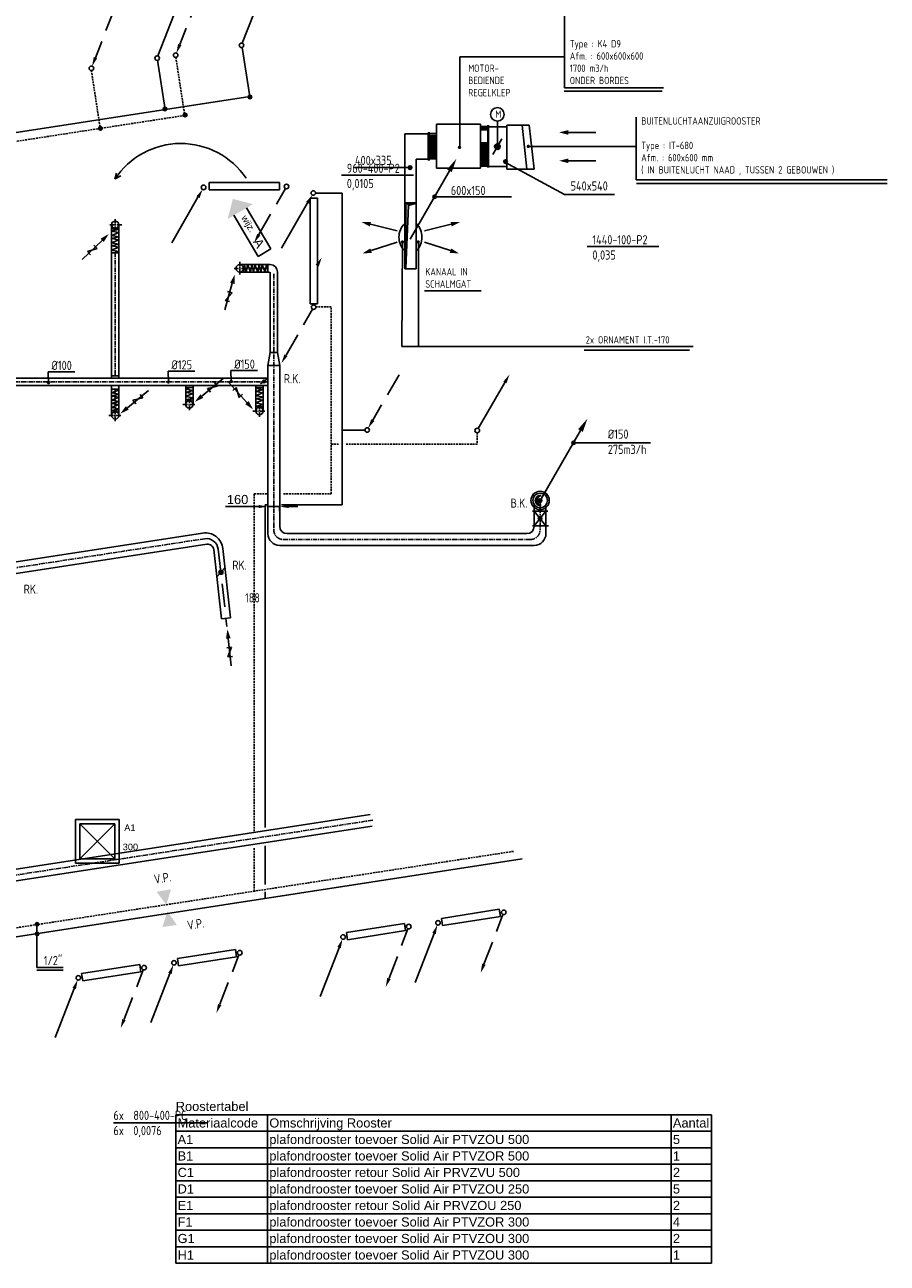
# Model space of a CAD drawing. Extents: x -132501 to 411300, y -42818 to 427495.
# Tile 238 of 256: x 289068 to 300821, y 9520 to 26402. Entities that reach past the tile are written whole.
import ezdxf
from ezdxf.enums import TextEntityAlignment as Align

# ---------------------------------------------------------------- set-up
doc = ezdxf.new("R2010")
doc.units = 0
doc.header["$LTSCALE"] = 50
for name, pattern in [('CENTER', [2, 1.25, -0.25, 0.25, -0.25]), ('CENTER2', [28.575, 19.05, -3.175, 3.175, -3.175]), ('DASHED', [0.75, 0.5, -0.25]), ('HIDDEN', [9.525, 6.35, -3.175])]:
    doc.linetypes.add(name, pattern=pattern)
doc.layers.get('0').update_dxf_attribs({"linetype": 'CONTINUOUS'})
doc.layers.get('Defpoints').update_dxf_attribs({"linetype": 'CONTINUOUS'})
for name, color, linetype in [('54GA', 3, 'CONTINUOUS'), ('56WD', 1, 'CONTINUOUS'), ('57LB', 6, 'CONTINUOUS'), ('BL$9----', 1, 'CONTINUOUS'), ('MRC', 7, 'CONTINUOUS'), ('WBIB', 7, 'CONTINUOUS'), ('WL------_WOLK', 1, 'CONTINUOUS'), ('WL570---_TOEVOER', 3, 'CONTINUOUS'), ('WL570---_TOEVOER_RST', 2, 'CONTINUOUS'), ('WL570---_TOEVOER_RST_HL', 1, 'CONTINUOUS'), ('WM570---_TOEVOER_RST_PR', 1, 'CONTINUOUS'), ('WTBC', 7, 'CONTINUOUS')]:
    doc.layers.add(name, color=color, linetype=linetype)
doc.styles.add('BURO-018', font='ARIAL.TTF', dxfattribs={"height": 63})
doc.styles.add('ISO18', font='iso', dxfattribs={"width": 0.9, "height": 100})
doc.styles.add('ISO25', font='ISO', dxfattribs={"width": 0.9, "height": 125})
doc.styles.get("Standard").update_dxf_attribs({"font": 'ARIAL.TTF'})
doc.dimstyles.new('ISO-25', dxfattribs={"dimtxt": 2.5, "dimasz": 2.5, "dimexe": 1.25, "dimexo": 0.625, "dimtad": 1, "dimtih": 1, "dimdec": 4, "dimdsep": 46, "dimtxsty": 'Standard', "dimcen": 2.5, "dimadec": 0, "dimazin": 0, "dimtfac": 1, "dimtdec": 4, "dimtmove": 0, "dimatfit": 3, "dimfxl": 0, "dimtvp": 1, "dimtolj": 1, "dimtzin": 0, "dimarcsym": 0})

# ---------------------------------------------------------------- blocks, each defined once
blk = doc.blocks.new('CIRC1MM')
at = {"color": 2, "linetype": 'Continuous'}
for p, q in [((-0.5, 0), (0.5, 0)), ((-0.49, 0.1), (0.49, 0.1)), ((-0.46, 0.2), (0.46, 0.2)), ((-0.4, 0.3), (0.4, 0.3)), ((-0.3, 0.4), (0.3, 0.4)), ((-0.49, -0.1), (0.49, -0.1)), ((-0.46, -0.2), (0.46, -0.2)), ((-0.4, -0.3), (0.4, -0.3)), ((-0.3, -0.4), (0.3, -0.4))]:
    blk.add_line(p, q, dxfattribs=at)
blk.add_circle((0, 0), 0.5, dxfattribs=at)
blk = doc.blocks.new('AFVRE')
at = {"color": 2, "linetype": 'Continuous'}
for p, q in [((0, -2.5), (0, -10)), ((0.625, -5), (-0.625, -7.5)), ((-0.625, -5), (0.625, -5)), ((-0.625, -7.5), (0.625, -7.5))]:
    blk.add_line(p, q, dxfattribs=at)
blk.add_solid([(-0.625, -2.5), (0.625, -2.5), (0, 0)], dxfattribs=at)
blk = doc.blocks.new('ROZET')
at = {"layer": 'WBIB', "color": 1, "linetype": 'CENTER'}
for p, q in [((-89, 0), (86, 0)), ((0, -77), (0, 77))]:
    blk.add_line(p, q, dxfattribs=at)
at = {"layer": 'WBIB', "color": 2}
blk.add_circle((0, 0), 50, dxfattribs=at)
blk = doc.blocks.new('PGA')
at = {"layer": '54GA', "color": 2, "linetype": 'Continuous'}
blk.add_line((-86, -153), (-445, -775), dxfattribs=at)
blk.add_solid([(-109, -141), (-66, -166), (-25, -45)], dxfattribs=at)
blk = doc.blocks.new('KLEP')
blk.add_circle((0, 0), 1.5)
at = {"layer": 'MRC'}
for p, q in [((-1.5, 0.1), (1.5, 0.1)), ((-1.48, 0.25), (1.48, 0.25)), ((-1.45, 0.4), (1.45, 0.4)), ((-1.4, 0.55), (1.4, 0.55)), ((-1.33, 0.7), (1.33, 0.7)), ((-1.24, 0.85), (1.24, 0.85)), ((-1.12, 1), (1.12, 1)), ((-0.96, 1.15), (0.96, 1.15)), ((-0.75, 1.3), (0.75, 1.3)), ((-0.38, 1.45), (0.38, 1.45)), ((-1.5, -0.05), (1.5, -0.05)), ((-1.49, -0.2), (1.49, -0.2)), ((-1.46, -0.35), (1.46, -0.35)), ((-1.41, -0.5), (1.41, -0.5)), ((-1.35, -0.65), (1.35, -0.65)), ((-1.27, -0.8), (1.27, -0.8)), ((-1.16, -0.95), (1.16, -0.95)), ((-1.02, -1.1), (1.02, -1.1)), ((-0.83, -1.25), (0.83, -1.25)), ((-0.54, -1.4), (0.54, -1.4))]:
    blk.add_line(p, q, dxfattribs=at)
at = {"layer": 'WTBC'}
blk.add_line((-4, -3), (4, 3), dxfattribs=at)
blk = doc.blocks.new('TOEVRE')
at = {"color": 2, "linetype": 'Continuous'}
blk.add_line((0, -7.5), (0, 0), dxfattribs=at)
blk.add_solid([(0.625, -7.5), (-0.625, -7.5), (0, -10)], dxfattribs=at)
blk = doc.blocks.new('*U74')
at = {"color": 0, "ltscale": 10}
for p, q in [((297.5, 297.5, -2765), (-297.5, 297.5, -2765)), ((-297.5, -297.5, -2765), (-297.5, 297.5, -2765)), ((238.5, 238.5, -2765), (-238.5, 238.5, -2765)), ((-238.5, -238.5, -2765), (-238.5, 238.5, -2765)), ((238.5, -238.5, -2765), (-238.5, 238.5, -2765)), ((-238.5, -238.5, -2765), (238.5, 238.5, -2765)), ((238.5, -238.5, -2765), (238.5, 238.5, -2765)), ((297.5, -297.5, -2765), (297.5, 297.5, -2765)), ((297.5, -297.5, -2765), (-297.5, -297.5, -2765)), ((238.5, -238.5, -2765), (-238.5, -238.5, -2765))]:
    blk.add_line(p, q, dxfattribs=at)
at = {"layer": 'WL570---_TOEVOER_RST_HL', "linetype": 'CENTER2'}
blk.add_circle((0, 0, -2765), 0.075, dxfattribs=at)
at = {"layer": 'WL570---_TOEVOER_RST', "color": 1, "style": 'BURO-018'}
for tag in ['MC', 'Q']:
    blk.add_attdef(tag, text='', height=90, dxfattribs=at).set_placement((0, 0), align=Align.MIDDLE)
at = {"layer": 'WM570---_TOEVOER_RST_PR', "color": 1, "style": 'BURO-018'}
blk.add_attdef('POSNR', text='', height=90, dxfattribs=at).set_placement((0, 0), align=Align.MIDDLE)
blk = doc.blocks.new('RENVOY3')
at = {"layer": 'BL$9----', "linetype": 'Continuous'}
for p, q in [((0, 4.5), (146, 4.5)), ((25, 4.5), (25, -36)), ((135, 4.5), (135, -36))]:
    blk.add_line(p, q, dxfattribs=at)
at = {"layer": 'BL$9----'}
for p, q in [((0, 4.5), (0, -36)), ((146, -36), (146, 4.5)), ((0, 0), (146, 0)), ((0, -4.5), (146, -4.5)), ((0, -9), (146, -9)), ((0, -13.5), (146, -13.5)), ((0, -18), (146, -18)), ((0, -22.5), (146, -22.5)), ((0, -27), (146, -27)), ((0, -31.5), (146, -31.5)), ((146, -36), (0, -36))]:
    blk.add_line(p, q, dxfattribs=at)
at = {"layer": 'BL$9----', "color": 7, "flags": 8}
for tag, p in [('TITEL', (0, 5.5)), ('KOLOM1', (0.5, 1)), ('KOLOM2', (25.5, 1)), ('KOLOM3', (135.5, 1))]:
    blk.add_attdef(tag, p, '', height=2.5, dxfattribs=at)
blk = doc.blocks.new('RENVOY3ROW')
at = {"layer": 'BL$9----', "color": 7, "flags": 8}
for p in [(0.5, 1), (25.5, 1), (135.5, 1)]:
    blk.add_attdef('TITEL', p, '', height=2.5, dxfattribs=at)
blk = doc.blocks.new('*D244')
at = {"layer": 'Defpoints', "color": 0, "transparency": 16777216}
for p in [(292381, 19869), (292381, 19835), (292541, 19869)]:
    blk.add_point(p, dxfattribs=at)
at = {"layer": 'WL570---_TOEVOER', "color": 0, "lineweight": -2, "transparency": 16777216}
for p, q in [((292256, 19835), (291805, 19835)), ((292381, 19838), (292381, 19773)), ((292541, 19835), (292381, 19835)), ((292541, 19838), (292541, 19773)), ((292666, 19835), (292791, 19835))]:
    blk.add_line(p, q, dxfattribs=at)
at = {"layer": 'WL570---_TOEVOER', "color": 0, "transparency": 16777216}
for points in [[(292256, 19856), (292256, 19814), (292381, 19835)], [(292666, 19856), (292666, 19814), (292541, 19835)]]:
    blk.add_solid(points, dxfattribs=at)
at = {"layer": 'WL570---_TOEVOER', "color": 0, "transparency": 16777216, "insert": (291968, 19930), "char_height": 125, "attachment_point": 5}
blk.add_mtext('\\A1;160', dxfattribs=at)
blk = doc.blocks.new('CVR3')
at = {"color": 2, "linetype": 'HIDDEN'}
blk.add_line((434, 754), (77, 135), dxfattribs=at)
at = {"color": 2, "linetype": 'Continuous'}
blk.add_circle((0, 0), 31.2, dxfattribs=at)
blk.add_solid([(98, 122), (55, 147), (14, 27)], dxfattribs=at)
blk = doc.blocks.new('CV2')
at = {"color": 2, "linetype": 'Continuous'}
blk.add_line((376, 653), (15, 28), dxfattribs=at)
blk.add_circle((0, 0), 31.2, dxfattribs=at)
blk.add_solid([(356, 668), (399, 643), (440, 764)], dxfattribs=at)
blk = doc.blocks.new('CV3')
at = {"color": 2, "linetype": 'Continuous'}
blk.add_line((-434, -754), (-77, -135), dxfattribs=at)
blk.add_circle((0, 0), 31.2, dxfattribs=at)
blk.add_solid([(-98, -122), (-55, -147), (-14, -27)], dxfattribs=at)
blk = doc.blocks.new('CVR2')
at = {"color": 2, "linetype": 'HIDDEN'}
blk.add_line((-376, -653), (-15, -28), dxfattribs=at)
at = {"color": 2, "linetype": 'Continuous'}
blk.add_circle((0, 0), 31.2, dxfattribs=at)
blk.add_solid([(-356, -668), (-399, -643), (-440, -764)], dxfattribs=at)
blk = doc.blocks.new('wd_wijzigingspijl')
at = {"color": 3}
for p, q in [((4, 2), (17, 2)), ((17, 2), (17, -2)), ((17, -2), (4, -2))]:
    blk.add_line(p, q, dxfattribs=at)
blk.add_solid([(4, 4), (0, 0), (4, -4)], dxfattribs=at)
at = {"color": 1}
blk.add_attdef('T2', text='', height=1.8, dxfattribs=at).set_placement((8, 0), align=Align.MIDDLE)
at = {"color": 3}
blk.add_attdef('T1', text='', height=2.5, dxfattribs=at).set_placement((14, 0), align=Align.MIDDLE)
blk = doc.blocks.new('fywsu')
at = {"color": 3, "linetype": 'Continuous'}
for p, q in [((234537, 14220), (235327, 14346)), ((234552, 14122), (234537, 14220)), ((235343, 14247), (234552, 14122)), ((235327, 14346), (235343, 14247)), ((233243, 14027), (234033, 14153)), ((233259, 13928), (233243, 14027)), ((234049, 14054), (233259, 13928)), ((234033, 14153), (234049, 14054)), ((230940, 13675), (231730, 13797)), ((230955, 13576), (230940, 13675)), ((231745, 13698), (230955, 13576)), ((231730, 13797), (231745, 13698)), ((229635, 13471), (230426, 13593)), ((230426, 13593), (230441, 13494)), ((229650, 13372), (229635, 13471)), ((230441, 13494), (229650, 13372))]:
    blk.add_line(p, q, dxfattribs=at)
at = {"layer": '54GA', "color": 1, "linetype": 'Continuous'}
for p, q in [((233178, 24353), (234156, 24353)), ((236525, 23379), (237503, 23379))]:
    blk.add_line(p, q, dxfattribs=at)
at = {"layer": '56WD', "linetype": 'Continuous'}
for p, q in [((231823, 26091), (231925, 25423)), ((230669, 25919), (230772, 25246)), ((233186, 24108), (232811, 24108)), ((233186, 22408), (233186, 24108)), ((233186, 19858), (233186, 22408)), ((233495, 20878), (233186, 20878)), ((232136, 19858), (232161, 19858)), ((232136, 15458), (232136, 19858)), ((232361, 19858), (233186, 19858)), ((232136, 14683), (232136, 15208)), ((232136, 14493), (232136, 14583))]:
    blk.add_line(p, q, dxfattribs=at)
at = {"layer": '56WD', "linetype": 'DASHED'}
for p, q in [((230919, 25957), (231040, 25166)), ((229768, 25779), (229889, 24989)), ((231040, 25166), (222030, 23781)), ((233036, 22558), (232811, 22558)), ((233036, 20008), (233036, 22558)), ((235026, 20840), (235026, 20683)), ((233136, 20683), (233036, 20683)), ((235026, 20683), (233236, 20683)), ((231986, 20008), (232161, 20008)), ((231986, 15408), (231986, 20008)), ((232386, 20008), (233036, 20008)), ((235519, 15135), (222313, 13104)), ((231986, 14592), (231986, 15183))]:
    blk.add_line(p, q, dxfattribs=at)
at = {"layer": '56WD'}
for p, q in [((231925, 25423), (222015, 23900)), ((235639, 15032), (222646, 13034))]:
    blk.add_line(p, q, dxfattribs=at)
at = {"layer": '56WD', "color": 3, "linetype": 'Continuous'}
for p, q in [((231373, 24251), (232333, 24251)), ((231373, 24151), (231373, 24251)), ((232333, 24151), (231373, 24151)), ((232333, 24151), (232316, 24151)), ((232322, 24251), (232333, 24251)), ((232333, 24251), (232333, 24151)), ((232751, 22597), (232751, 24037)), ((232751, 24037), (232851, 24037)), ((232851, 24037), (232851, 22597)), ((232851, 22597), (232751, 22597)), ((232851, 22607), (232851, 22597))]:
    blk.add_line(p, q, dxfattribs=at)
at = {"layer": '56WD', "color": 2}
for p, q in [((233570, 23683), (233934, 23594)), ((233579, 23323), (233936, 23439))]:
    blk.add_line(p, q, dxfattribs=at)
at = {"layer": '56WD', "color": 1, "linetype": 'Continuous'}
for p, q in [((229026, 14126), (229026, 13552)), ((229026, 13552), (229384, 13552)), ((229026, 13517), (229384, 13517)), ((230069, 11435), (231349, 11435))]:
    blk.add_line(p, q, dxfattribs=at)
at = {"layer": '56WD', "color": 2}
for points in [[(233562, 23653), (233577, 23714), (233448, 23713)], [(233589, 23293), (233569, 23353), (233460, 23284)]]:
    blk.add_solid(points, dxfattribs=at)
at = {"layer": '56WD', "color": 2, "linetype": 'Continuous'}
for points in [[(232823, 23132), (232867, 23107), (232907, 23228)], [(230790, 14405), (230656, 14584), (230853, 14619)], [(230805, 14316), (230735, 14103), (230933, 14132)]]:
    blk.add_solid(points, dxfattribs=at)
at = {"layer": 'WL570---_TOEVOER'}
for p, q in [((230089, 24298), (230112, 24381)), ((230091, 24300), (230169, 24344))]:
    blk.add_line(p, q, dxfattribs=at)
blk.add_arc((230987, 23711), 1073, 33.9733, 146.8504, dxfattribs=at)
at = {"linetype": 'Continuous'}
for name, p, rotation in [('CV3', (234492, 14160), 9.03744959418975), ('CVR2', (235387, 14303), 9.03744959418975), ('CVR2', (234093, 14109), 9.03744959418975), ('CV3', (233198, 13967), 9.03744959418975), ('CVR2', (231790, 13753), 8.76510402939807), ('CVR2', (230486, 13549), 8.76510402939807), ('CV3', (230894, 13615), 8.76510402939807), ('CV3', (229590, 13411), 8.76510402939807)]:
    blk.add_blockref(name, p, dxfattribs=dict(at, rotation=rotation))
at = {"layer": '56WD', "linetype": 'Continuous'}
for name, p, rotation in [('CV2', (231813, 26122), 8.599387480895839), ('CV2', (230664, 25947), 8.82590263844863), ('CVR3', (230917, 25987), 8.599387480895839), ('CVR3', (229768, 25808), 8.82590263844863)]:
    blk.add_blockref(name, p, dxfattribs=dict(at, rotation=rotation))
for p, xscale, yscale, zscale in [((231928, 25419), 50, 50, 50), ((230770, 25256), 50, 50, 50), ((231046, 25172), 50, 50, 50), ((229892, 24989), 50, 50, 50), ((229028, 14141), 45, 45, 45), ((229028, 14010), 45, 45, 45)]:
    blk.add_blockref('CIRC1MM', p, dxfattribs=dict(at, xscale=xscale, yscale=yscale, zscale=zscale))
for name, p in [('CV3', (231297, 24185)), ('CVR2', (232427, 24197)), ('CV3', (232792, 24109)), ('CVR2', (232797, 22552)), ('CVR3', (233526, 20878)), ('CV2', (235026, 20871))]:
    blk.add_blockref(name, p, dxfattribs=at)
at = {"layer": 'WL570---_TOEVOER', "xscale": 50.00000000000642, "yscale": 50.00000000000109, "zscale": 50, "rotation": 300.4793701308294}
blk.add_blockref('wd_wijzigingspijl', (231696, 24028), dxfattribs=at).add_auto_attribs({'T1': 'A', 'T2': 'wijz.'})
at = {"layer": '54GA', "color": 2, "linetype": 'Continuous', "style": 'ISO25', "width": 0.9}
for s, p in [('960-400-P2', (233249, 24383)), ('0,0105', (233249, 24175)), ('1440-100-P2', (236596, 23409)), ('0,035', (236596, 23201))]:
    blk.add_text(s, height=125, dxfattribs=at).set_placement(p)
at = {"layer": '56WD', "color": 2, "linetype": 'Continuous', "style": 'ISO25', "width": 0.9}
for p in [(230631, 14691), (231084, 14063)]:
    blk.add_text('V.P.', height=125, rotation=8.7269, dxfattribs=at).set_placement(p)
for s, p in [('1/2"', (229120, 13584)), ('6x  800-400-PC', (230069, 11474)), ('6x  0,0076', (230069, 11266))]:
    blk.add_text(s, height=125, dxfattribs=at).set_placement(p)

msp = doc.modelspace()

# ---------------------------------------------------------------- linework, layer by layer
at = {"layer": '54GA', "color": 1, "linetype": 'Continuous'}
for p, q in [((289387.3453, 21672.6706), (289750.1536, 21672.6706)), ((289390.3191, 21521.0049), (289387.3453, 21672.6706)), ((291025.0856, 21529.3951), (291022.1118, 21681.0608)), ((291022.1118, 21681.0608), (291384.92, 21681.0608)), ((291880.5851, 21537.7853), (291877.6113, 21689.4511)), ((291877.6113, 21689.4511), (292240.4196, 21689.4511))]:
    msp.add_line(p, q, dxfattribs=at)
at = {"layer": '57LB', "color": 1, "linetype": 'Continuous'}
for p, q in [((296424.5702, 26577.6049), (296424.5702, 25541.5509)), ((294994.16, 24746.4267), (294994.16, 25963.6866)), ((294994.16, 25963.6866), (296424.5702, 25963.6866)), ((296424.5702, 25541.5509), (297771.3333, 25541.5509)), ((297399.0181, 25143.5218), (297399.0181, 24286.3934)), ((294566.8812, 24570.3197), (294566.8812, 24914.7782)), ((295925.2929, 24743.35), (297401.6966, 24743.35)), ((295611.1337, 24527.0656), (296424.9233, 24088.3741)), ((293549.5332, 24455.4425), (294309.0702, 24455.4425)), ((297399.0181, 24286.3934), (300820.5677, 24286.3934)), ((294651.3181, 24057.1636), (295699.029, 24057.1636)), ((296424.9233, 24088.3741), (297103.0814, 24088.3741)), ((294258.7137, 23085.6949), (294258.7137, 23965.8587)), ((294258.7137, 23965.8587), (294391.5686, 23965.8587)), ((294258.7137, 23082.4807), (294294.606, 23939.6091)), ((294294.606, 23939.6091), (294391.0329, 23967.4658)), ((290348.4371, 23468.1831), (290248.7198, 23487.4037)), ((290249.0214, 23428.5914), (290348.4371, 23468.1831)), ((290349.3706, 23568.6017), (290249.6533, 23587.8224)), ((290351.1059, 23512.6658), (290249.9549, 23529.0101)), ((290250.1682, 23487.4111), (290351.1059, 23512.6658)), ((290351.3636, 23614.504), (290250.2641, 23620.8072)), ((290250.4259, 23589.2494), (290351.3636, 23614.504)), ((290252.1833, 23529.0101), (290351.599, 23568.6017)), ((290348.4371, 23368.3504), (290248.7198, 23387.571)), ((290350.1724, 23412.2471), (290249.0214, 23428.5914)), ((290249.0214, 23328.7587), (290348.4371, 23368.3504)), ((290350.1724, 23312.4144), (290249.0214, 23328.7587)), ((290249.2877, 23387.0057), (290350.1724, 23412.2471)), ((290278.3061, 23294.4334), (290350.1724, 23312.4144)), ((294214.2502, 23438.189), (294206.7552, 22017.1458)), ((294433.3536, 23433.9034), (294433.3536, 22017.1458)), ((292058.5621, 23133.5874), (292052.2589, 23032.4879)), ((292083.8168, 23032.6497), (292058.5621, 23133.5874)), ((292104.4644, 23131.5944), (292085.2438, 23031.8771)), ((292144.0561, 23034.4071), (292104.4644, 23133.8228)), ((292160.4004, 23133.3297), (292144.0561, 23032.1787)), ((292185.655, 23032.392), (292160.4004, 23133.3297)), ((292204.8831, 23130.6609), (292185.6625, 23030.9436)), ((292244.4748, 23031.2452), (292204.8831, 23130.6609)), ((292260.8191, 23132.3962), (292244.4748, 23031.2452)), ((292286.0605, 23031.5115), (292260.8191, 23132.3962)), ((292304.7158, 23130.6609), (292285.4951, 23030.9436)), ((292344.3074, 23031.2452), (292304.7158, 23130.6609)), ((292360.6518, 23132.3962), (292344.3074, 23031.2452)), ((292378.6327, 23060.5299), (292360.6518, 23132.3962)), ((295287.4832, 22776.9145), (294514.2853, 22776.9145)), ((294206.7552, 22017.1458), (298175.2551, 22017.1458)), ((292411.4495, 21934.1941), (292511.4495, 21934.1941)), ((292381.4495, 21758.5401), (292541.7431, 21758.5401)), ((290250.7472, 21441.3614), (290351.8982, 21425.017)), ((291319.5285, 21458.0053), (291262.6197, 21435.3417)), ((292215.0885, 21444.9268), (292316.2395, 21428.5825)), ((292252.4431, 21455.554), (292216.2027, 21446.4867)), ((290351.632, 21366.7701), (290250.7472, 21341.5287)), ((290250.7472, 21341.5287), (290351.8982, 21325.1844)), ((290351.8982, 21425.017), (290252.4825, 21385.4254)), ((290252.4825, 21385.4254), (290352.1998, 21366.2047)), ((290351.8982, 21325.1844), (290252.4825, 21285.5927)), ((290252.4825, 21285.5927), (290352.1998, 21266.3721)), ((291358.8735, 21374.5147), (291259.4578, 21334.923)), ((291360.6309, 21314.2753), (291259.6932, 21289.0207)), ((291259.6932, 21289.0207), (291360.7927, 21282.7175)), ((291360.8886, 21416.1136), (291259.9509, 21390.859)), ((291259.9509, 21390.859), (291361.1019, 21374.5147)), ((291261.6862, 21334.923), (291361.4035, 21315.7024)), ((291262.6197, 21435.3417), (291362.337, 21416.121)), ((292313.0777, 21286.2697), (292213.6619, 21246.6781)), ((292315.0927, 21327.8687), (292214.1551, 21302.6141)), ((292214.1551, 21302.6141), (292315.3061, 21286.2697)), ((292315.9733, 21428.2741), (292215.0885, 21403.0327)), ((292215.0885, 21403.0327), (292316.2395, 21386.6884)), ((292316.2395, 21386.6884), (292216.8238, 21347.0968)), ((292216.8238, 21347.0968), (292316.5411, 21327.8761)), ((290348.7364, 21224.7657), (290249.3206, 21185.174)), ((290350.4937, 21164.5264), (290249.556, 21139.2717)), ((290249.556, 21139.2717), (290350.6555, 21132.9685)), ((290350.7514, 21266.3646), (290249.8138, 21241.11)), ((290249.8138, 21241.11), (290350.9648, 21224.7657)), ((290251.549, 21185.174), (290351.2664, 21165.9534)), ((292314.835, 21226.0304), (292213.8973, 21200.7758)), ((292213.8973, 21200.7758), (292314.9968, 21194.4726)), ((292215.8904, 21246.6781), (292315.6077, 21227.4574)), ((296545.7351, 20703.8096), (297593.4459, 20703.8096))]:
    msp.add_line(p, q, dxfattribs=at)
at = {"layer": '57LB', "color": 3, "linetype": 'Continuous'}
for p, q in [((296418.1417, 25497.0873), (297752.0479, 25497.0873)), ((295634.8981, 25008.5266), (295387.5518, 25008.5266)), ((295638.6905, 25035.3094), (295943.0071, 25035.3094)), ((295638.6905, 25035.3094), (295638.6905, 24432.1052)), ((295843.8657, 25035.3094), (295908.686, 24432.6409)), ((295939.7569, 25035.3094), (296009.9343, 24432.6409)), ((294566.8812, 24913.7067), (294249.071, 24913.7067)), ((294249.071, 24913.7067), (294249.071, 23074.9808)), ((294566.8812, 24570.3197), (294399.071, 24570.3197)), ((294399.071, 24570.3197), (294399.071, 23074.9808)), ((295638.6905, 24469.6071), (295387.5518, 24469.6071)), ((295638.6905, 24432.6409), (296008.0671, 24432.6409)), ((297402.2323, 24239.2513), (300820.5677, 24239.2513)), ((294245.7754, 23975.5165), (294399.071, 23975.5165)), ((290249.2877, 23676.3386), (290249.2877, 23270.0106)), ((290350.0117, 23676.5615), (290350.0117, 23270.0106)), ((291996.5047, 23132.2355), (292411.4495, 23132.2355)), ((291996.7275, 23031.5115), (292403.0556, 23031.5115)), ((294245.7754, 23075.5165), (294399.071, 23075.5165)), ((296690.28, 21966.7895), (298127.0416, 21966.7895)), ((290250.9079, 21077.2143), (290250.9079, 21483.7652)), ((290351.632, 21077.4371), (290351.632, 21483.7652)), ((291261.0451, 21226.9633), (291261.0451, 21483.7652)), ((291361.7691, 21227.1861), (291361.7691, 21483.7652)), ((292215.2492, 21138.7183), (292215.2492, 21483.7652)), ((292315.9733, 21138.9412), (292315.9733, 21483.7652)), ((291793.7651, 18999.1455), (291687.4468, 18879.261))]:
    msp.add_line(p, q, dxfattribs=at)
at = {"layer": '57LB', "color": 2, "linetype": 'Continuous'}
for p, q in [((295277.5518, 25046.4241), (294677.5518, 25046.4241)), ((294677.5518, 25046.4241), (294677.5518, 24446.4241)), ((295277.5518, 24446.4241), (295277.5518, 25046.4241)), ((295377.5518, 25014.822), (295277.5518, 25014.822)), ((295377.5518, 24454.822), (295377.5518, 25034.822)), ((295387.5518, 24454.822), (295387.5518, 25034.822)), ((295508.818, 24721.161), (295508.818, 25088.1207)), ((294567.5518, 24938.9241), (294567.5518, 24553.9241)), ((294577.5518, 24938.9241), (294577.5518, 24553.9241)), ((294677.5518, 24918.9241), (294577.5518, 24918.9241)), ((294677.5518, 24573.9241), (294577.5518, 24573.9241)), ((294677.5518, 24446.4241), (295277.5518, 24446.4241)), ((295377.5518, 24474.822), (295277.5518, 24474.822)), ((290350.0117, 23294.4334), (290249.2877, 23294.4334)), ((292378.6327, 23132.2355), (292378.6327, 23031.5115)), ((290250.9079, 21616.5968), (290351.632, 21616.5968)), ((291261.0451, 21458.0053), (291361.7691, 21458.0053)), ((292215.2492, 21455.554), (292315.9733, 21455.554)), ((290250.9079, 21436.7162), (290351.632, 21436.7162)), ((295985.4478, 19771.8567), (296193.6164, 19771.8567)), ((296009.2385, 19572.6095), (296169.8257, 19771.8567)), ((296009.2385, 19771.8567), (296169.8257, 19572.6095)), ((295985.4478, 19572.6095), (296202.5379, 19572.6095)), ((291749.2655, 18302.7502), (291873.4335, 18317.1528))]:
    msp.add_line(p, q, dxfattribs=at)
at = {"layer": '57LB', "color": 1, "linetype": 'HIDDEN'}
for p, q in [((295300.0504, 24485.005), (295300.0504, 25003.032)), ((295320.0504, 24485.005), (295320.0504, 25003.032)), ((295340.0504, 24485.005), (295340.0504, 25003.032)), ((295360.0504, 24485.005), (295360.0504, 25003.032)), ((294597.2061, 24585.7176), (294597.2061, 24910.355)), ((294617.5629, 24585.1819), (294617.5629, 24907.1407)), ((294640.0625, 24585.1819), (294640.0625, 24908.7479)), ((294660.955, 24584.1105), (294660.955, 24909.2836)), ((291702.5291, 19255.9576), (291821.8992, 18200.5522))]:
    msp.add_line(p, q, dxfattribs=at)
at = {"layer": '57LB', "color": 6, "linetype": 'Continuous'}
for p, q in [((290249.6497, 23294.4334), (290249.6497, 21583.7652)), ((290349.6497, 23294.4334), (290349.6497, 21583.7652)), ((291491.5552, 19472.8028), (283117.6497, 18185.382)), ((291550.4894, 19319.9836), (283142.1119, 18027.263))]:
    msp.add_line(p, q, dxfattribs=at)
at = {"layer": '57LB', "color": 1, "linetype": 'CENTER'}
for p, q in [((290299.6497, 23294.4334), (290299.6497, 21583.7652)), ((292461.4495, 23006.5919), (292461.4495, 19515.5514)), ((288217.9433, 21533.7652), (292381.4495, 21533.7652)), ((290301.5515, 21000.1169), (290301.5515, 21433.7652)), ((290212.4114, 21077.3717), (290387.7203, 21077.3717)), ((296089.5321, 19911.6271), (296089.5321, 19515.5514)), ((291519.2297, 19396.1176), (281959.0738, 17926.3203)), ((292591.4495, 19385.5514), (295959.5321, 19385.5514)), ((293808.5982, 15559.5048), (281757.0732, 13706.6795))]:
    msp.add_line(p, q, dxfattribs=at)
at = {"layer": '57LB', "linetype": 'Continuous'}
for p, q in [((292411.4495, 23029.0973), (292411.4495, 21934.1941)), ((292511.4495, 23032.2355), (292511.4495, 21934.1941)), ((292411.4495, 21934.1941), (292381.4495, 21758.5401)), ((292511.4495, 21934.1941), (292541.4495, 21758.5401)), ((292381.4495, 21758.5401), (292381.4495, 19465.5514)), ((292541.4495, 21758.5401), (292541.4495, 19565.5514)), ((288215.2697, 21483.7652), (292381.4495, 21483.7652)), ((288215.3104, 21583.7652), (292381.4495, 21583.7652)), ((296009.5321, 19859.3079), (296009.5321, 19565.5514)), ((296169.5321, 19855.9083), (296169.5321, 19465.5514)), ((292641.4495, 19465.5514), (295909.5321, 19465.5514)), ((291642.1391, 19249.9036), (291749.2655, 18302.7502)), ((291766.5043, 19262.5628), (291873.4335, 18317.1528)), ((292541.4495, 19305.5514), (296009.5321, 19305.5514))]:
    msp.add_line(p, q, dxfattribs=at)
at = {"layer": '57LB'}
for p, q in [((293776.5602, 15635.5192), (287813.271, 14718.7113)), ((293800.8732, 15477.3773), (287838.04, 14560.6395))]:
    msp.add_line(p, q, dxfattribs=at)
at = {"layer": '57LB', "color": 2, "linetype": 'Continuous'}
for centre, radius in [((295508.2823, 25180.2605), 92.1413), ((291740.606, 18939.2033), 27.5), ((291740.606, 18939.2033), 22.5), ((291740.606, 18939.2033), 17.5), ((291740.606, 18939.2033), 12.5), ((291740.606, 18939.2033), 7.5)]:
    msp.add_circle(centre, radius, dxfattribs=at)
at = {"layer": '57LB', "color": 2}
msp.add_circle((290301.5515, 21077.3717), 50, dxfattribs=at)
at = {"layer": '57LB', "color": 1, "linetype": 'Continuous'}
msp.add_circle((296090.8062, 19917.5705), 125, dxfattribs=at)
at = {"layer": '57LB', "color": 3, "linetype": 'Continuous'}
msp.add_circle((296090.8062, 19917.5705), 100, dxfattribs=at)
at = {"layer": '57LB', "color": 2}
msp.add_arc((294422.9173, 23506.8246), 256.5528, 134.53037298, 225.46962702, dxfattribs=at)
at = {"layer": '57LB', "color": 2, "linetype": 'Continuous'}
for centre, radius, start, end in [((294223.6701, 23506.8246), 256.5528, 314.53037298, 45.46962702), ((296090.8062, 19917.5705), 67.4505, 79.92139117, 280.07860883), ((296114.4137, 19917.5705), 67.4505, 100.07860883, 259.92139117)]:
    msp.add_arc(centre, radius, start, end, dxfattribs=at)
at = {"layer": '57LB', "linetype": 'Continuous'}
for centre, radius, start, end in [((292411.4495, 23032.2355), 100, 0, 90), ((291528.0248, 19235.5899), 240, 6.45293333, 98.74033154), ((292541.4495, 19465.5514), 160, 180, 270), ((292641.4495, 19565.5514), 100, 180, 270), ((295909.5321, 19565.5514), 100, 270, 0), ((296009.5321, 19465.5514), 160, 270, 0), ((291562.646, 19240.9126), 80, 6.45293333, 98.74033154)]:
    msp.add_arc(centre, radius, start, end, dxfattribs=at)
at = {"layer": '57LB', "color": 1, "linetype": 'CENTER'}
for centre, start, end in [((292591.4495, 19515.5514), 180, 270), ((295959.5321, 19515.5514), 270, 0)]:
    msp.add_arc(centre, 130, start, end, dxfattribs=at)
at = {"layer": '57LB', "color": 1, "linetype": 'Continuous'}
msp.add_arc((291543.5427, 19237.9756), 160, 6.45293333, 98.74033154, dxfattribs=at)
for points in [[(294257.6423, 23964.7873), (294385.6759, 23965.8587), (294294.606, 23939.6091)], [(294260.3208, 23082.4807), (294257.6423, 23964.7873), (294294.606, 23941.2163)]]:
    msp.add_solid(points, dxfattribs=at)
at = {"layer": 'WBIB', "color": 1, "linetype": 'CENTER'}
for p, q in [((290388.5082, 23676.4041), (290213.1993, 23676.4041)), ((290299.3681, 23753.6588), (290299.3681, 23599.1493)), ((291996.6621, 23170.732), (291996.6621, 22995.4231)), ((291919.4073, 23081.5919), (292386.4495, 23081.5919))]:
    msp.add_line(p, q, dxfattribs=at)
at = {"layer": 'WBIB', "color": 2}
for centre in [(290299.3681, 23676.4041), (291996.6621, 23081.5919)]:
    msp.add_circle(centre, 50, dxfattribs=at)

# ---------------------------------------------------------------- block references
at = {"layer": '54GA', "color": 2, "linetype": 'Continuous'}
for name, p, xscale, yscale, zscale in [('CIRC1MM', (289390.3191, 21523.9787), 25, 25, 25), ('CIRC1MM', (291025.0856, 21532.3689), 25, 25, 25), ('CIRC1MM', (291880.5851, 21540.7592), 25, 25, 25), ('KLEP', (292326.8833, 21539.8035), 11.25, 11.25, 11.25)]:
    msp.add_blockref(name, p, dxfattribs=dict(at, xscale=xscale, yscale=yscale, zscale=zscale))
at = {"layer": '57LB', "linetype": 'Continuous'}
for name, p, xscale, yscale, zscale, rotation in [('KLEP', (295508.2823, 24740.6739), 24.99999999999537, 25, 25, 203.1985905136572), ('TOEVRE', (296848.3131, 24934.5968), 50, 50, 50, 270), ('CIRC1MM', (294992.0209, 24730.358), 25, 25, 25, 180), ('TOEVRE', (296848.3131, 24547.8176), 50, 50, 50, 270), ('TOEVRE', (294514.2451, 23594.0792), -49.99999999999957, 50, 50, 103.7815972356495), ('AFVRE', (290212.2141, 23550.0528), 49.99999999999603, 50, 50, 313.879523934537), ('TOEVRE', (294512.638, 23439.2604), -49.99999999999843, 50, 50, 71.92539724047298), ('AFVRE', (291929.8566, 22997.9712), 49.99999999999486, 50, 50, 344.1977640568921), ('AFVRE', (290369.1183, 21100.1707), 50.00000000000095, 50.00000000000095, 50.00000000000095, 129.5216181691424), ('AFVRE', (291384.6036, 21261.0617), 50.00000000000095, 50.00000000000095, 50.00000000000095, 129.5216181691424), ('AFVRE', (292178.5264, 21158.869), 49.99999999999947, 49.99999999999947, 49.99999999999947, 222.128074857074), ('AFVRE', (291828.886, 18161.871), 50.00000000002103, 50, 50, 5.759667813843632)]:
    msp.add_blockref(name, p, dxfattribs=dict(at, xscale=xscale, yscale=yscale, zscale=zscale, rotation=rotation))
for name, p, xscale, yscale, zscale in [('CIRC1MM', (295929.0428, 24744.4214), 25, 25, 25), ('CIRC1MM', (294318.1123, 24455.4425), 50, 50, 50), ('PGA', (294986.0542, 24641.9105), 1.5, 1.5, 1.5), ('CIRC1MM', (295620.1758, 24536.0185), 50, 50, 50), ('CIRC1MM', (294651.3181, 24057.1636), 45, 45, 45), ('CIRC1MM', (294214.2502, 23440.3318), 25, 25, 25), ('CIRC1MM', (294430.1394, 23440.3318), 25, 25, 25), ('PGA', (296771.9659, 21100.5458), 1.5, 1.5, 1.5), ('CIRC1MM', (296545.7351, 20703.8096), 45, 45, 45), ('CIRC1MM', (296089.931, 19916.8744), 50, 50, 50), ('CIRC1MM', (296089.5321, 19673.72), 50, 50, 50)]:
    msp.add_blockref(name, p, dxfattribs=dict(at, xscale=xscale, yscale=yscale, zscale=zscale))
for p in [(291310.5741, 21226.0636), (292265.1761, 21136.8484)]:
    msp.add_blockref('ROZET', p, dxfattribs=at)
at = {"layer": 'BL$9----', "xscale": 50, "yscale": 50, "zscale": 50}
msp.add_blockref('RENVOY3', (291125.1278, 11320.4978), dxfattribs=at).add_auto_attribs({'TITEL': 'Roostertabel', 'KOLOM1': 'Materiaalcode', 'KOLOM2': 'Omschrijving Rooster', 'KOLOM3': 'Aantal'})
at = {"layer": 'BL$9----'}
ref = msp.add_blockref('RENVOY3ROW', (291125.1278, 11095.4978), dxfattribs=dict(at, xscale=50, yscale=50))
ref.add_attrib('Kolom1', 'A1', (291150.1278, 11145.4978), dxfattribs={"color": 7, "height": 125})
ref.add_attrib('Kolom2', 'plafondrooster toevoer Solid Air PTVZOU 500', (292400.1278, 11145.4978), dxfattribs={"color": 7, "height": 125})
ref.add_attrib('Kolom3', '5', (297900.1278, 11145.4978), dxfattribs={"color": 7, "height": 125})
ref = msp.add_blockref('RENVOY3ROW', (291125.1278, 10870.4978), dxfattribs=dict(at, xscale=50, yscale=50))
ref.add_attrib('Kolom1', 'B1', (291150.1278, 10920.4978), dxfattribs={"color": 7, "height": 125})
ref.add_attrib('Kolom2', 'plafondrooster toevoer Solid Air PTVZOR 500', (292400.1278, 10920.4978), dxfattribs={"color": 7, "height": 125})
ref.add_attrib('Kolom3', '1', (297900.1278, 10920.4978), dxfattribs={"color": 7, "height": 125})
ref = msp.add_blockref('RENVOY3ROW', (291125.1278, 10645.4978), dxfattribs=dict(at, xscale=50, yscale=50))
ref.add_attrib('Kolom1', 'C1', (291150.1278, 10695.4978), dxfattribs={"color": 7, "height": 125})
ref.add_attrib('Kolom2', 'plafondrooster retour Solid Air PRVZVU 500', (292400.1278, 10695.4978), dxfattribs={"color": 7, "height": 125})
ref.add_attrib('Kolom3', '2', (297900.1278, 10695.4978), dxfattribs={"color": 7, "height": 125})
ref = msp.add_blockref('RENVOY3ROW', (291125.1278, 10420.4978), dxfattribs=dict(at, xscale=50, yscale=50))
ref.add_attrib('Kolom1', 'D1', (291150.1278, 10470.4978), dxfattribs={"color": 7, "height": 125})
ref.add_attrib('Kolom2', 'plafondrooster toevoer Solid Air PTVZOU 250', (292400.1278, 10470.4978), dxfattribs={"color": 7, "height": 125})
ref.add_attrib('Kolom3', '5', (297900.1278, 10470.4978), dxfattribs={"color": 7, "height": 125})
ref = msp.add_blockref('RENVOY3ROW', (291125.1278, 10195.4978), dxfattribs=dict(at, xscale=50, yscale=50))
ref.add_attrib('Kolom1', 'E1', (291150.1278, 10245.4978), dxfattribs={"color": 7, "height": 125})
ref.add_attrib('Kolom2', 'plafondrooster retour Solid Air PRVZOU 250', (292400.1278, 10245.4978), dxfattribs={"color": 7, "height": 125})
ref.add_attrib('Kolom3', '2', (297900.1278, 10245.4978), dxfattribs={"color": 7, "height": 125})
ref = msp.add_blockref('RENVOY3ROW', (291125.1278, 9970.4978), dxfattribs=dict(at, xscale=50, yscale=50))
ref.add_attrib('Kolom1', 'F1', (291150.1278, 10020.4978), dxfattribs={"color": 7, "height": 125})
ref.add_attrib('Kolom2', 'plafondrooster toevoer Solid Air PTVZOR 300', (292400.1278, 10020.4978), dxfattribs={"color": 7, "height": 125})
ref.add_attrib('Kolom3', '4', (297900.1278, 10020.4978), dxfattribs={"color": 7, "height": 125})
ref = msp.add_blockref('RENVOY3ROW', (291125.1278, 9745.4978), dxfattribs=dict(at, xscale=50, yscale=50))
ref.add_attrib('Kolom1', 'G1', (291150.1278, 9795.4978), dxfattribs={"color": 7, "height": 125})
ref.add_attrib('Kolom2', 'plafondrooster toevoer Solid Air PTVZOU 300', (292400.1278, 9795.4978), dxfattribs={"color": 7, "height": 125})
ref.add_attrib('Kolom3', '2', (297900.1278, 9795.4978), dxfattribs={"color": 7, "height": 125})
ref = msp.add_blockref('RENVOY3ROW', (291125.1278, 9520.4978), dxfattribs=dict(at, xscale=50, yscale=50))
ref.add_attrib('Kolom1', 'H1', (291150.1278, 9570.4978), dxfattribs={"color": 7, "height": 125})
ref.add_attrib('Kolom2', 'plafondrooster toevoer Solid Air PTVZOU 300', (292400.1278, 9570.4978), dxfattribs={"color": 7, "height": 125})
ref.add_attrib('Kolom3', '1', (297900.1278, 9570.4978), dxfattribs={"color": 7, "height": 125})
at = {"layer": 'WL------_WOLK'}
msp.add_blockref('fywsu', (60207.4042, 0), dxfattribs=at)
at = {"layer": 'WL570---_TOEVOER_RST'}
ref = msp.add_blockref('*U74', (290055.0483, 15271.7311, 2765), dxfattribs=at)
ref.add_attrib('Q', '300', dxfattribs={"color": 1, "height": 90, "style": 'BURO-018'}).set_placement((290507.2132, 15194.9518), align=Align.MIDDLE)
ref.add_attrib('MC', 'A1', dxfattribs={"color": 1, "height": 90, "style": 'BURO-018'}).set_placement((290500.0635, 15457.29), align=Align.MIDDLE)

# ---------------------------------------------------------------- texts
at = {"layer": '54GA', "color": 2, "linetype": 'Continuous', "style": 'ISO25', "width": 0.9}
for s, p in [('%%C100', (289431.9529, 21696.4613)), ('%%c125', (291066.7193, 21704.8515)), ('%%c150', (291922.2189, 21713.2418)), ('R.K.', (292598.3885, 21515.4849)), ('B.K.', (295688.0639, 19819.4381))]:
    msp.add_text(s, height=125, dxfattribs=at).set_placement(p)
at = {"layer": '57LB', "color": 2, "linetype": 'Continuous', "width": 0.9}
for s, height, style, p in [('Type : K4 D9', 100, 'ISO18', (296495.2833, 26092.6669)), ('Afm. : 600x600x600', 100, 'ISO18', (296495.2833, 25926.0003)), ('MOTOR-', 100, 'ISO18', (295110.5249, 25760.0756)), ('1700 m3/h', 100, 'ISO18', (296495.2833, 25759.3336)), ('BEDIENDE', 100, 'ISO18', (295110.5249, 25593.4089)), ('ONDER BORDES', 100, 'ISO18', (296495.2833, 25592.6669)), ('REGELKLEP', 100, 'ISO18', (295110.5249, 25426.7422)), ('M', 100, 'ISO18', (295479.2727, 25133.588)), ('BUITENLUCHTAANZUIGROOSTER', 100, 'ISO18', (297468.1241, 25040.6664)), ('Afm. : 600x600 mm', 100, 'ISO18', (297468.1241, 24540.6664)), ('Type : IT-680', 100, 'ISO18', (297468.1241, 24707.3331)), ('400x335', 125, 'ISO25', (293567.6174, 24491.254)), ('( IN BUITENLUCHT NAAD , TUSSEN 2 GEBOUWEN )', 100, 'ISO18', (297468.1241, 24373.9998)), ('600x150', 125, 'ISO25', (294873.5403, 24080.5215)), ('540x540', 125, 'ISO25', (296506.3023, 24142.0914)), ('KANAAL IN', 100, 'ISO18', (294526.1807, 22985.0832)), ('SCHALMGAT', 100, 'ISO18', (294526.1807, 22818.4165)), ('2x ORNAMENT I.T.-170', 100, 'ISO18', (296712.2439, 22056.788)), ('%%C150', 125, 'ISO25', (297013.4631, 20759.3781)), ('275m3/h', 125, 'ISO25', (297013.4631, 20551.0448)), ('RK.', 125, 'ISO25', (291895.7102, 18972.8218)), ('RK.', 125, 'ISO25', (289052.7209, 18645.6996)), ('188', 125, 'ISO25', (292068.9028, 18528.7923))]:
    msp.add_text(s, height=height, dxfattribs=dict(at, style=style)).set_placement(p)

# ---------------------------------------------------------------- dimensions: what is measured, and where the dimension line sits
at = {"layer": 'WL570---_TOEVOER'}
dim = msp.add_linear_dim(base=(292381.4495, 19835.1005), p1=(292541.4495, 19869.4907), p2=(292381.4495, 19869.4907), dimstyle='ISO-25', override={"dimscale": 50, "dimdec": 0}, dxfattribs=at)
dim.commit()
dim.dimension.update_dxf_attribs({"geometry": '*D244', "text_midpoint": (291968.2076, 19930.1721)})

doc.saveas('drawing.dxf')
